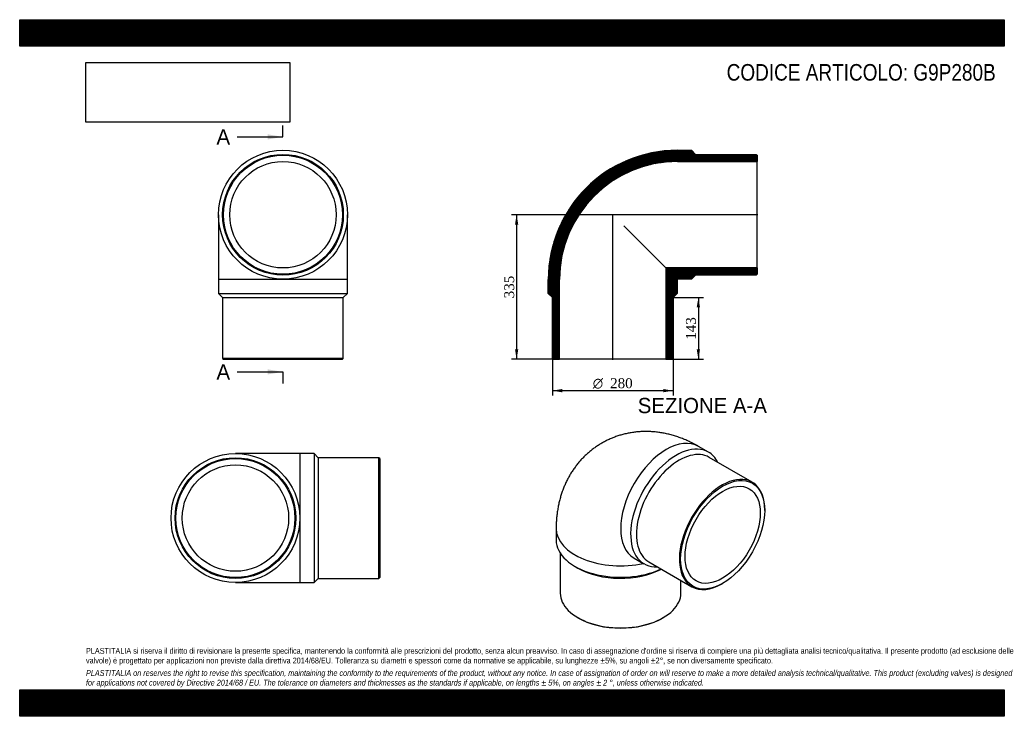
# Model space of a CAD drawing. Header units: millimetres. Extents: x 0 to 2285, y 0 to 1615.
import ezdxf
from ezdxf.enums import TextEntityAlignment as Align
from ezdxf.lldxf.tags import DXFTag

# ---------------------------------------------------------------- set-up
doc = ezdxf.new("R2010")
doc.units = ezdxf.units.MM
doc.header["$LTSCALE"] = 7.692308
for name, color, linetype in [('Default', 7, 'Continuous'), ('DV4_Default', 7, 'Continuous'), ('G9P280B', 7, 'Continuous')]:
    doc.layers.add(name, color=color, linetype=linetype)
doc.styles.add('SEACAD_Solid_Edge_ANSI', font='seans.ttf')
doc.styles.add('SEACAD_Solid_Edge_ANSI1_Symbols', font='semeca1.ttf')
doc.styles.add('SEACAD_Times_New_Roman', font='times.ttf')
tags = doc.linetypes.add('CENTER2', pattern=[28.575, 19.05, -3.175, 3.175, -3.175]).pattern_tags.tags
tags[10:11] = [DXFTag(74, 4), DXFTag(75, 0), DXFTag(340, '0'), DXFTag(46, 0.0), DXFTag(50, 0.0), DXFTag(44, 0.0), DXFTag(45, 0.0)]
tags[8:9] = [DXFTag(74, 4), DXFTag(75, 0), DXFTag(340, '0'), DXFTag(46, 0.0), DXFTag(50, 0.0), DXFTag(44, 0.0), DXFTag(45, 0.0)]
tags[6:7] = [DXFTag(74, 4), DXFTag(75, 0), DXFTag(340, '0'), DXFTag(46, 0.0), DXFTag(50, 0.0), DXFTag(44, 0.0), DXFTag(45, 0.0)]
tags[4:5] = [DXFTag(74, 4), DXFTag(75, 0), DXFTag(340, '0'), DXFTag(46, 0.0), DXFTag(50, 0.0), DXFTag(44, 0.0), DXFTag(45, 0.0)]
doc.dimstyles.new('ANSImm', dxfattribs={"dimtxt": 23.076923, "dimasz": 23.076923, "dimexe": 11.538462, "dimexo": 0, "dimgap": 5.769231, "dimtad": 1, "dimdsep": 46, "dimtxsty": 'SEACAD_Times_New_Roman', "dimblk1": '_SE_FILLED', "dimblk2": '_SE_FILLED', "dimsah": 1, "dimcen": 11.538462, "dimazin": 0, "dimtfac": 0.85, "dimtdec": 3, "dimtofl": 0, "dimtmove": 0, "dimatfit": 3, "dimfxl": 1, "dimarcsym": 0})
picture_1 = doc.add_image_def('image1.jpg', size_in_pixel=(4302, 1260))

# ---------------------------------------------------------------- blocks, each defined once
blk = doc.blocks.new('SE')
at = {"layer": 'G9P280B', "color": 7, "linetype": 'Continuous'}
for p, q in [((461.4, 1163.1), (461.4, 1013.1)), ((760.4, 1013.1), (760.4, 1163.1)), ((760.4, 1013.1), (461.4, 1013.1)), ((461.4, 1013.1), (461.4, 980.6)), ((760.4, 980.6), (760.4, 1013.1)), ((461.4, 980.6), (760.4, 980.6)), ((461.4, 980.6), (470.9, 971.1)), ((470.9, 971.1), (750.9, 971.1)), ((470.9, 971.1), (470.9, 830.1)), ((750.9, 971.1), (760.4, 980.6)), ((750.9, 830.1), (750.9, 971.1)), ((750.9, 830.1), (470.9, 830.1)), ((470.9, 830.1), (472.9, 828.1)), ((472.9, 828.1), (748.9, 828.1)), ((748.9, 828.1), (750.9, 830.1))]:
    blk.add_line(p, q, dxfattribs=at)
for radius in [149.5, 140, 138, 123.4]:
    blk.add_circle((610.9, 1163.1), radius, dxfattribs=at)
blk = doc.blocks.new('SE1')
at = {"layer": 'G9P280B', "color": 7, "linetype": 'Continuous'}
for p, q in [((1598, 612.6), (1575, 625.9)), ((1699.7, 543), (1600, 600.5)), ((1728.7, 477.3), (1728.7, 478.9)), ((1244.7, 435.2), (1244.7, 408.7)), ((1254.2, 378.4), (1254.2, 285.8)), ((1425.5, 367), (1448.5, 353.7)), ((1288.5, 347.6), (1295.2, 343.8)), ((1460, 358.1), (1559.7, 300.5)), ((1534.2, 285.8), (1534.2, 315.2)), ((1629.7, 307.4), (1631.1, 308.2)), ((1295.2, 228.6), (1296.6, 227.8)), ((1491.8, 227.8), (1493.2, 228.6))]:
    blk.add_line(p, q, dxfattribs=at)
for centre, major_axis, start_param, end_param in [((1500.3, 496.4), (-74.7, -129.5), 3.141593, 6.283185), ((1523.3, 483.2), (74.7, 129.5), 0, 3.500005), ((1530, 479.3), (70, 121.2), 0, 3.141593), ((1523.3, 483.2), (74.7, 129.5), 5.924773, 6.283185), ((1629.7, 421.7), (-70, -121.2), 2.356194, 6.283185), ((1394.2, 435.2), (-149.5, 0), 6.282714, 6.283185), ((1394.2, 435.2), (-149.5, 0), 0, 1.932787), ((1394.2, 408.7), (149.5, 0), 3.141593, 5.393989), ((1394.2, 400.9), (140, 0), 3.926991, 5.454989), ((1629.7, 421.7), (-70, -121.2), 0, 0.785398), ((1394.2, 285.8), (-140, 0), 0, 3.141593), ((1394.2, 284.2), (138, 0), 3.926991, 5.497787)]:
    blk.add_ellipse(centre, major_axis=major_axis, ratio=0.57735, start_param=start_param, end_param=end_param, dxfattribs=at)
for major_axis in [(69, 119.5), (61.7, 106.9)]:
    blk.add_ellipse((1631.1, 420.9), major_axis=major_axis, ratio=0.57735, dxfattribs=at)
blk.add_open_spline([(1575, 625.9), (1572.7, 627.3), (1567.6, 630.1), (1558.4, 634.9), (1548.1, 639.7), (1537.7, 644), (1527.3, 647.8), (1516.8, 651.1), (1506.2, 654), (1495.8, 656.3), (1485.3, 658.1), (1474.9, 659.4), (1464.5, 660.2), (1454.2, 660.5), (1444.1, 660.3), (1434, 659.6), (1424, 658.5), (1414.2, 656.9), (1404.5, 654.9), (1395, 652.4), (1385.7, 649.4), (1376.6, 646), (1367.7, 642.2), (1359, 638), (1350.5, 633.4), (1342.3, 628.4), (1334.4, 623), (1326.7, 617.3), (1319.4, 611.2), (1312.3, 604.8), (1305.5, 598), (1299.1, 590.9), (1293, 583.5), (1287.2, 575.8), (1281.7, 567.9), (1276.6, 559.6), (1271.9, 551.1), (1267.5, 542.3), (1263.5, 533.3), (1259.8, 524), (1256.6, 514.5), (1253.7, 504.8), (1251.2, 494.8), (1249.1, 484.6), (1247.4, 474.2), (1246.1, 463.6), (1245.2, 452.9), (1244.8, 443.2), (1244.7, 437.7), (1244.7, 435.2)], degree=3, knots=[0, 0, 0, 0, 0.015579, 0.039829, 0.064002, 0.087968, 0.111694, 0.135158, 0.158347, 0.181257, 0.203892, 0.22626, 0.248374, 0.27025, 0.291904, 0.313353, 0.334616, 0.355708, 0.376648, 0.397451, 0.418133, 0.438709, 0.459193, 0.479602, 0.499947, 0.520245, 0.540506, 0.560743, 0.58097, 0.601202, 0.621454, 0.641743, 0.662085, 0.682496, 0.702996, 0.723601, 0.744333, 0.76521, 0.786253, 0.807482, 0.828916, 0.850574, 0.872472, 0.894622, 0.917033, 0.939706, 0.962637, 0.985811, 1, 1, 1, 1], dxfattribs=at)
blk = doc.blocks.new('SE2')
at = {"layer": 'G9P280B', "color": 7, "linetype": 'Continuous'}
for p, q in [((650.6, 609.2), (500.6, 609.2)), ((650.6, 310.2), (650.6, 609.2)), ((683.1, 609.2), (650.6, 609.2)), ((683.1, 609.2), (683.1, 310.2)), ((692.6, 599.7), (683.1, 609.2)), ((692.6, 599.7), (692.6, 319.7)), ((833.6, 599.7), (692.6, 599.7)), ((833.6, 319.7), (833.6, 599.7)), ((835.6, 597.7), (833.6, 599.7)), ((835.6, 597.7), (835.6, 321.7)), ((833.6, 319.7), (835.6, 321.7)), ((500.6, 310.2), (650.6, 310.2)), ((650.6, 310.2), (683.1, 310.2)), ((683.1, 310.2), (692.6, 319.7)), ((692.6, 319.7), (833.6, 319.7))]:
    blk.add_line(p, q, dxfattribs=at)
for radius in [149.5, 140, 138, 123.4]:
    blk.add_circle((500.6, 459.7), radius, dxfattribs=at)
blk = doc.blocks.new('SE4')
at = {"color": 7, "linetype": 'Continuous', "style": 'SEACAD_Solid_Edge_ANSI'}
blk.add_text('A', height=35.4, dxfattribs=at).set_placement((456.6, 1361.3), align=Align.TOP_LEFT)
blk = doc.blocks.new('SE5')
at = {"color": 7, "linetype": 'Continuous', "style": 'SEACAD_Solid_Edge_ANSI'}
blk.add_text('A', height=35.4, dxfattribs=at).set_placement((456.6, 816.3), align=Align.TOP_LEFT)
blk = doc.blocks.new('SEANNOT_GROUP')
at = {"linetype": 'Continuous'}
blk.add_hatch(color=7, dxfattribs=at).paths.add_polyline_path([(575.5, 1337.7), (610.9, 1343.6), (575.5, 1349.5)])
at = {"color": 7, "linetype": 'Continuous'}
blk.add_lwpolyline([(504.8, 1343.6), (610.9, 1343.6)], dxfattribs=at)
blk = doc.blocks.new('SEANNOT_GROUP1')
at = {"linetype": 'Continuous'}
blk.add_hatch(color=7, dxfattribs=at).paths.add_polyline_path([(575.5, 792.8), (610.9, 798.7), (575.5, 804.6)])
at = {"color": 7, "linetype": 'Continuous'}
blk.add_lwpolyline([(504.8, 798.7), (610.9, 798.7)], dxfattribs=at)
blk = doc.blocks.new('SE3')
at = {"layer": 'Default', "color": 7, "linetype": 'CENTER2'}
for p, q in [((610.9, 1343.6), (610.9, 1370.1)), ((610.9, 798.7), (610.9, 772.1))]:
    blk.add_line(p, q, dxfattribs=at)
at = {"layer": 'Default', "color": 7, "linetype": 'CENTER2', "const_width": 0.0001}
blk.add_lwpolyline([(610.9, 1343.6), (610.9, 798.7)], dxfattribs=at)
at = {"layer": 'Default'}
for name in ['SE4', 'SEANNOT_GROUP', 'SE5', 'SEANNOT_GROUP1']:
    blk.add_blockref(name, (0, 0), dxfattribs=at)
blk = doc.blocks.new('SE6')
at = {"layer": 'G9P280B', "linetype": 'Continuous'}
h = blk.add_hatch(dxfattribs=at)
h.set_pattern_fill('LINE', scale=0.629921, angle=45, style=0)
edge = h.paths.add_edge_path()
edge.add_line((1709.1, 1303.1), (1568.1, 1303.1))
edge.add_line((1568.1, 1303.1), (1558.6, 1312.6))
edge.add_line((1558.6, 1312.6), (1526.1, 1312.6))
edge.add_arc((1526.1, 1013.1), 299.5, 90, 180)
edge.add_line((1226.6, 1013.1), (1226.6, 980.6))
edge.add_line((1226.6, 980.6), (1236.1, 971.1))
edge.add_line((1236.1, 971.1), (1236.1, 830.1))
edge.add_line((1236.1, 830.1), (1238.1, 828.1))
edge.add_line((1238.1, 828.1), (1252.7, 828.1))
edge.add_line((1252.7, 828.1), (1252.7, 1013.1))
edge.add_arc((1526.1, 1013.1), 273.4, 90, 180, ccw=False)
edge.add_line((1526.1, 1286.5), (1711.1, 1286.5))
edge.add_line((1711.1, 1286.5), (1711.1, 1301.1))
edge.add_line((1711.1, 1301.1), (1709.1, 1303.1))
h = blk.add_hatch(dxfattribs=at)
h.set_pattern_fill('LINE', scale=0.629921, angle=45, style=0)
edge = h.paths.add_edge_path()
edge.add_line((1709.1, 1023.1), (1711.1, 1025.1))
edge.add_line((1711.1, 1025.1), (1711.1, 1039.7))
edge.add_line((1711.1, 1039.7), (1499.5, 1039.7))
edge.add_line((1499.5, 1039.7), (1499.5, 828.1))
edge.add_line((1499.5, 828.1), (1514.1, 828.1))
edge.add_line((1514.1, 828.1), (1516.1, 830.1))
edge.add_line((1516.1, 830.1), (1516.1, 971.1))
edge.add_line((1516.1, 971.1), (1525.6, 980.6))
edge.add_line((1525.6, 980.6), (1525.6, 1013.1))
edge.add_arc((1526.1, 1013.1), 0.5, 90, 180, ccw=False)
edge.add_line((1526.1, 1013.6), (1558.6, 1013.6))
edge.add_line((1558.6, 1013.6), (1568.1, 1023.1))
edge.add_line((1568.1, 1023.1), (1709.1, 1023.1))
at = {"layer": 'DV4_Default', "color": 7, "linetype": 'CENTER2'}
for p, q in [((1712.9, 1163.1), (1375.6, 1163.1)), ((1376.1, 826.3), (1376.1, 1163.7))]:
    blk.add_line(p, q, dxfattribs=at)
at = {"layer": 'G9P280B', "color": 7, "linetype": 'Continuous'}
for p, q in [((1526.1, 1312.6), (1558.6, 1312.6)), ((1558.6, 1312.6), (1568.1, 1303.1)), ((1568.1, 1303.1), (1709.1, 1303.1)), ((1709.1, 1303.1), (1711.1, 1301.1)), ((1526.1, 1286.5), (1711.1, 1286.5)), ((1711.1, 1301.1), (1711.1, 1286.5)), ((1711.1, 1039.7), (1711.1, 1286.5)), ((1401.9, 1137.3), (1499.5, 1039.7)), ((1711.1, 1039.7), (1499.5, 1039.7)), ((1499.5, 1039.7), (1499.5, 828.1)), ((1711.1, 1039.7), (1711.1, 1025.1)), ((1226.6, 980.6), (1226.6, 1013.1)), ((1252.7, 828.1), (1252.7, 1013.1)), ((1525.6, 1013.1), (1525.6, 980.6)), ((1558.6, 1013.6), (1526.1, 1013.6)), ((1568.1, 1023.1), (1558.6, 1013.6)), ((1709.1, 1023.1), (1568.1, 1023.1)), ((1711.1, 1025.1), (1709.1, 1023.1)), ((1236.1, 971.1), (1226.6, 980.6)), ((1236.1, 830.1), (1236.1, 971.1)), ((1525.6, 980.6), (1516.1, 971.1)), ((1516.1, 971.1), (1516.1, 830.1)), ((1238.1, 828.1), (1236.1, 830.1)), ((1238.1, 828.1), (1252.7, 828.1)), ((1499.5, 828.1), (1252.7, 828.1)), ((1499.5, 828.1), (1514.1, 828.1)), ((1516.1, 830.1), (1514.1, 828.1))]:
    blk.add_line(p, q, dxfattribs=at)
for radius in [299.5, 273.4, 0.5]:
    blk.add_arc((1526.1, 1013.1), radius, 90, 180, dxfattribs=at)
blk = doc.blocks.new('GDimGGroup')
at = {"layer": 'Default', "linetype": 'Continuous'}
for points in [[(1259.2, 751.3), (1259.2, 759), (1236.1, 755.1)], [(1493.1, 751.3), (1516.1, 755.1), (1493.1, 759)]]:
    blk.add_hatch(color=7, dxfattribs=at).paths.add_polyline_path(points)
at = {"layer": 'Default', "color": 7, "linetype": 'Continuous'}
for p, q in [((1236.1, 830.1), (1236.1, 743.6)), ((1516.1, 830.1), (1516.1, 743.6)), ((1516.1, 755.1), (1236.1, 755.1))]:
    blk.add_line(p, q, dxfattribs=at)
for s, height, style, p in [('O', 23.1, 'SEACAD_Solid_Edge_ANSI1_Symbols', (1329.8, 784)), ('280', 23.08, 'SEACAD_Times_New_Roman', (1370, 784))]:
    blk.add_text(s, height=height, dxfattribs=dict(at, style=style)).set_placement(p, align=Align.TOP_LEFT)
blk = doc.blocks.new('DMBLK259')
at = {"layer": 'Default', "linetype": 'Continuous'}
for points in [[(1578.6, 948), (1574.8, 971.1), (1570.9, 948)], [(1578.6, 851.1), (1570.9, 851.1), (1574.8, 828.1)]]:
    blk.add_hatch(color=7, dxfattribs=at).paths.add_polyline_path(points)
at = {"layer": 'Default', "color": 7, "linetype": 'Continuous'}
for p, q in [((1516.1, 971.1), (1586.3, 971.1)), ((1574.8, 971.1), (1574.8, 828.1)), ((1499.5, 828.1), (1586.3, 828.1))]:
    blk.add_line(p, q, dxfattribs=at)
at = {"layer": 'Default', "color": 7, "linetype": 'Continuous', "style": 'SEACAD_Times_New_Roman'}
blk.add_text('143', height=23.08, rotation=90, dxfattribs=at).set_placement((1545.9, 873.3), align=Align.TOP_LEFT)
blk = doc.blocks.new('_SE_FILLED')
at = {"color": 0}
blk.add_line((0, 0), (-1, 0), dxfattribs=at)
blk.add_solid([(0, 0), (-1, -0.1665), (-1, 0.1665), (0, 0)], dxfattribs=at)
blk = doc.blocks.new('DMBLK260')
at = {"layer": 'Default', "linetype": 'Continuous'}
for points in [[(1149.2, 1140), (1156.9, 1140), (1153, 1163.1)], [(1149.2, 851.1), (1153, 828.1), (1156.9, 851.1)]]:
    blk.add_hatch(color=7, dxfattribs=at).paths.add_polyline_path(points)
at = {"layer": 'Default', "color": 7, "linetype": 'Continuous'}
for p, q in [((1376.1, 1163.1), (1141.5, 1163.1)), ((1153, 1163.1), (1153, 828.1)), ((1252.7, 828.1), (1141.5, 828.1))]:
    blk.add_line(p, q, dxfattribs=at)
at = {"layer": 'Default', "color": 7, "linetype": 'Continuous', "style": 'SEACAD_Times_New_Roman'}
blk.add_text('335', height=23.08, rotation=90, dxfattribs=at).set_placement((1124.2, 969.3), align=Align.TOP_LEFT)

msp = doc.modelspace()

# ---------------------------------------------------------------- hatches: boundary and pattern name
at = {"layer": 'Default', "linetype": 'Continuous'}
h = msp.add_hatch(dxfattribs=at)
h.set_pattern_fill('LINE', scale=0.629921, angle=45, style=0)
h.paths.add_polyline_path([(2284.615, 1553.846), (2284.615, 1615.385), (0, 1615.385), (0, 1553.846)])
for points in [[(2284.615, 1553.846), (2284.615, 1615.385), (0, 1615.385), (0, 1553.846)], [(2284.615, 0), (2284.615, 61.538), (0, 61.538), (0, 0)]]:
    msp.add_hatch(color=7, dxfattribs=at).paths.add_polyline_path(points)
h = msp.add_hatch(dxfattribs=at)
h.set_pattern_fill('LINE', scale=0.629921, angle=45, style=0)
h.paths.add_polyline_path([(2284.615, 0), (2284.615, 61.538), (0, 61.538), (0, 0)])

# ---------------------------------------------------------------- linework, layer by layer
at = {"layer": 'Default', "color": 7, "linetype": 'Continuous'}
for p, q in [((0, 1615.385), (2284.615, 1615.385)), ((0, 1553.846), (0, 1615.385)), ((2284.615, 1615.385), (2284.615, 1553.846)), ((2284.615, 1553.846), (0, 1553.846)), ((0, 61.538), (2284.615, 61.538)), ((0, 0), (0, 61.538)), ((2284.615, 61.538), (2284.615, 0)), ((2284.615, 0), (0, 0))]:
    msp.add_line(p, q, dxfattribs=at)

# ---------------------------------------------------------------- block references
at = {"layer": 'Default'}
for name in ['SE3', 'SE', 'SE6', 'GDimGGroup', 'SE1', 'SE2']:
    msp.add_blockref(name, (0, 0), dxfattribs=at)

# ---------------------------------------------------------------- texts
at = {"layer": 'Default', "color": 7, "linetype": 'Continuous', "style": 'SEACAD_Solid_Edge_ANSI'}
msp.add_text('SEZIONE A-A', height=35.38462, dxfattribs=at).set_placement((1434.132, 738.365), align=Align.TOP_LEFT)
at = {"layer": 'Default', "attachment_point": 1}
for s, insert, char_height, width in [('{\\fArial Narrow|b0||i0||c0|p34;\\C7;\\H38.46153846;\\W1.;CODICE ARTICOLO: G9P280B}', (1640.361, 1512.544), 38.46154, 641.62216), ("{\\fArial Narrow|b0||i0||c0|p34;\\C7;\\H13.46153846;\\W1.;PLASTITALIA si riserva il diritto di revisionare la presente specifica, mantenendo la conformità alle prescrizioni del prodotto, senza alcun preavviso. In caso di assegnazione d'ordine si riserva di compiere una più dettagliata analisi tecnico/qualitativa. Il presente prodotto (ad esclusione delle \\P}{\\fArial Narrow|b0||i0||c0|p34;\\C7;\\H13.46153846;\\W1.;valvole) è progettato per applicazioni non previste dalla direttiva 2014/68/EU. Tolleranza su diametri e spessori come da normative se applicabile, su lunghezze ±5%, su angoli ±2°, se non diversamente specificato.\\P}{\\fArial Narrow|b0||i0||c0|p34;\\C7;\\H3.846153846;\\W1.;   \\P}{\\fArial Narrow|b0||i1||c0|p34;\\C7;\\H13.46153846;\\W1.;PLASTITALIA on reserves the right to revise this specification, maintaining the conformity to the requirements of the product, without any notice. In case of assignation of order on will reserve to make a more detailed analysis technical/qualitative. This product (excluding valves) is designed \\P}{\\fArial Narrow|b0||i1||c0|p34;\\C7;\\H13.46153846;\\W1.;for applications not covered by Directive 2014/68 / EU. The tolerance on diameters and thicknesses as the standards if applicable, on lengths ± 5%, on angles ± 2 °, unless otherwise indicated.\\P}", (153.846, 158.48), 13.461538, 1976.92308)]:
    msp.add_mtext(s, dxfattribs=dict(at, insert=insert, char_height=char_height, width=width))

# ---------------------------------------------------------------- dimensions: what is measured, and where the dimension line sits
at = {"layer": 'Default', "color": 7, "linetype": 'Continuous'}
for base, p1, p2, picture, middle in [((1153.036, 828.053), (1376.148, 1163.053), (1252.748, 828.053), 'DMBLK260', (1153.036, 995.553)), ((1574.787, 828.053), (1516.148, 971.053), (1499.548, 828.053), 'DMBLK259', (1574.787, 899.553))]:
    dim = msp.add_linear_dim(base=base, p1=p1, p2=p2, angle=90, text='\\A1;<>', dimstyle='ANSImm', dxfattribs=at)
    dim.commit()
    dim.dimension.update_dxf_attribs({"geometry": picture, "text_midpoint": middle, "dimtype": 160})

# ---------------------------------------------------------------- pictures from other files: only their frames are drawn
image = msp.add_image(picture_1, insert=(153.846, 1377.717), size_in_units=(472.747, 138.462))
image.dxf.flags = 7

doc.saveas('drawing.dxf')
